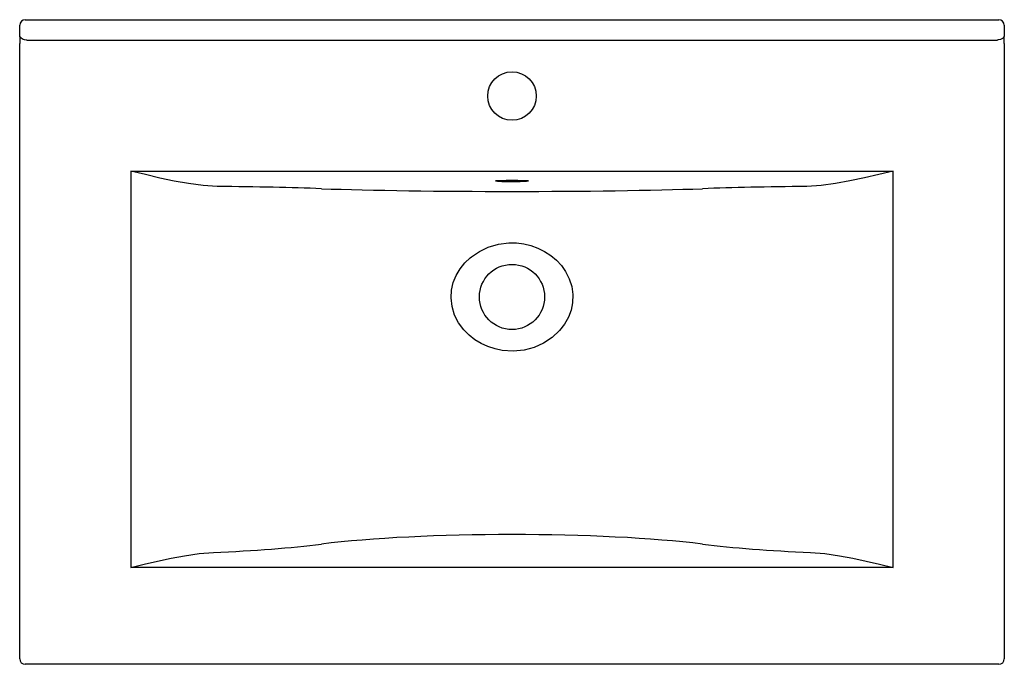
# Model space of a CAD drawing. Header units: millimetres. Extents: x 4166.518 to 4167.228, y 2372.798 to 2373.263.
import ezdxf

# ---------------------------------------------------------------- set-up
doc = ezdxf.new("R2010")
doc.units = ezdxf.units.MM
doc.layers.add('SANINDUSA', color=3, linetype='Continuous')

msp = doc.modelspace()

# ---------------------------------------------------------------- linework, layer by layer
at = {"layer": 'SANINDUSA'}
for p, q in [((4166.51771, 2373.25109), (4166.51771, 2373.25889)), ((4166.52171, 2373.26289), (4167.22388, 2373.26289)), ((4167.22788, 2373.25889), (4167.22788, 2373.25109)), ((4166.51768, 2372.80168), (4166.51768, 2373.2458)), ((4166.52273, 2373.2482), (4166.5227, 2373.2482)), ((4166.52273, 2373.2482), (4167.22286, 2373.2482)), ((4167.2229, 2373.2482), (4167.22286, 2373.2482)), ((4167.22792, 2373.2458), (4167.22792, 2372.80168)), ((4166.5978, 2373.1536), (4166.5978, 2372.86749)), ((4166.5978, 2373.1536), (4167.1478, 2373.1536)), ((4167.1478, 2372.86749), (4167.1478, 2373.1536)), ((4167.1478, 2372.86749), (4166.5978, 2372.86749)), ((4167.22392, 2372.79768), (4166.52168, 2372.79768))]:
    msp.add_line(p, q, dxfattribs=at)
at = {"layer": 'SANINDUSA', "flags": 128}
for points in [[(4166.5227, 2373.2482), (4166.52107, 2373.24841), (4166.51962, 2373.24894), (4166.51852, 2373.24968), (4166.51786, 2373.25052), (4166.51771, 2373.25109), (4166.51771, 2373.25109)], [(4167.22788, 2373.25109), (4167.22788, 2373.25109), (4167.22753, 2373.25017), (4167.22656, 2373.24928), (4167.22511, 2373.24858), (4167.22346, 2373.24823), (4167.2229, 2373.2482)], [(4166.66017, 2373.1426), (4166.64993, 2373.14322), (4166.63951, 2373.1446), (4166.62921, 2373.14645), (4166.61887, 2373.14863), (4166.60838, 2373.15105), (4166.59788, 2373.15358), (4166.5978, 2373.1536)], [(4167.1478, 2373.1536), (4167.14771, 2373.15358), (4167.13735, 2373.15109), (4167.12699, 2373.14869), (4167.11652, 2373.14648), (4167.10608, 2373.1446), (4167.09574, 2373.14323), (4167.08542, 2373.1426)], [(4166.86092, 2373.14652), (4166.8608, 2373.14658), (4166.86082, 2373.14661)], [(4166.86082, 2373.14661), (4166.86098, 2373.14665), (4166.86152, 2373.14672), (4166.8624, 2373.14679), (4166.8636, 2373.14685), (4166.86508, 2373.1469), (4166.8668, 2373.14694), (4166.86869, 2373.14697), (4166.87071, 2373.14699), (4166.8728, 2373.147), (4166.87488, 2373.14699), (4166.8769, 2373.14697), (4166.8788, 2373.14694), (4166.88051, 2373.1469), (4166.88199, 2373.14685), (4166.88319, 2373.14679), (4166.88407, 2373.14672), (4166.88461, 2373.14665), (4166.88477, 2373.14661)], [(4166.88477, 2373.14661), (4166.8848, 2373.14658), (4166.88476, 2373.14655)], [(4166.8427, 2373.09113), (4166.84351, 2373.0918), (4166.84925, 2373.09571), (4166.85554, 2373.09871), (4166.86294, 2373.1009), (4166.87061, 2373.10187), (4166.87596, 2373.10182), (4166.88129, 2373.10116), (4166.88648, 2373.09993), (4166.89154, 2373.0981), (4166.89635, 2373.0957), (4166.90083, 2373.09277), (4166.90486, 2373.08937), (4166.90845, 2373.08548), (4166.91149, 2373.08118), (4166.91413, 2373.07596), (4166.91591, 2373.07037), (4166.91672, 2373.06451), (4166.9165, 2373.05859), (4166.9154, 2373.05327), (4166.9135, 2373.04819), (4166.91065, 2373.04312), (4166.90709, 2373.03853), (4166.9017, 2373.03351), (4166.89554, 2373.02945), (4166.8888, 2373.02643), (4166.88165, 2373.0245), (4166.87374, 2373.0237), (4166.8658, 2373.02419), (4166.86054, 2373.02528), (4166.85542, 2373.02695), (4166.85055, 2373.02918), (4166.84599, 2373.03196), (4166.84178, 2373.03527), (4166.83803, 2373.03907), (4166.83429, 2373.04412), (4166.83142, 2373.04973), (4166.82956, 2373.05584), (4166.82883, 2373.0622), (4166.8292, 2373.0678), (4166.83047, 2373.07326), (4166.83253, 2373.07831), (4166.83529, 2373.08301), (4166.83872, 2373.08732), (4166.8427, 2373.09113)], [(4166.5978, 2372.86749), (4166.59788, 2372.86751), (4166.60754, 2372.86984), (4166.6172, 2372.87208), (4166.62695, 2372.87419), (4166.63667, 2372.87602), (4166.64702, 2372.87755), (4166.65737, 2372.87841)], [(4167.08823, 2372.87841), (4167.09849, 2372.87756), (4167.10892, 2372.87602), (4167.11854, 2372.87421), (4167.12818, 2372.87213), (4167.13794, 2372.86986), (4167.14771, 2372.86751), (4167.1478, 2372.86749)]]:
    msp.add_lwpolyline(points, dxfattribs=at)
at = {"layer": 'SANINDUSA'}
for centre, radius in [((4166.8728, 2373.2078), 0.0175), ((4166.8728, 2373.0628), 0.0235)]:
    msp.add_circle(centre, radius, dxfattribs=at)
for centre, radius, start, end in [((4166.52171, 2373.25889), 0.004, 90.02044, 179.97956), ((4167.22388, 2373.25889), 0.004, 0.02044, 89.97956), ((4166.86998, 2373.24942), 0.1033, 264.96816, 271.56416), ((4166.87552, 2373.247), 0.10087, 268.4515, 275.25585), ((4166.52168, 2372.80168), 0.004, 180.02044, 269.97956), ((4167.22392, 2372.80168), 0.004, 270.02044, 359.97956)]:
    msp.add_arc(centre, radius, start, end, dxfattribs=at)
for centre, major_axis, ratio, start_param, end_param in [((4166.51782, 2373.2458), (0, 0.008), 0.017455, 0.848062, 1.570796), ((4167.22778, 2373.2458), (0, 0.008), 0.017455, 4.712389, 5.435123), ((4166.5978, 2373.13605), (0.19315, 0), 0.035825, 0.778633, 1.241978), ((4166.8728, 2373.14553), (0.19315, 0), 0.034017, 3.920226, 5.504552), ((4167.1478, 2373.13605), (0.19315, 0), 0.035825, 1.899615, 2.362959), ((4166.8728, 2372.86824), (0.19315, 0), 0.119606, 0.778633, 2.362959), ((4166.5978, 2372.90156), (0.19315, 0), 0.125963, 5.025914, 5.504552), ((4167.1478, 2372.90156), (0.19315, 0), 0.125963, 3.920226, 4.398864)]:
    msp.add_ellipse(centre, major_axis=major_axis, ratio=ratio, start_param=start_param, end_param=end_param, dxfattribs=at)

doc.saveas('drawing.dxf')
